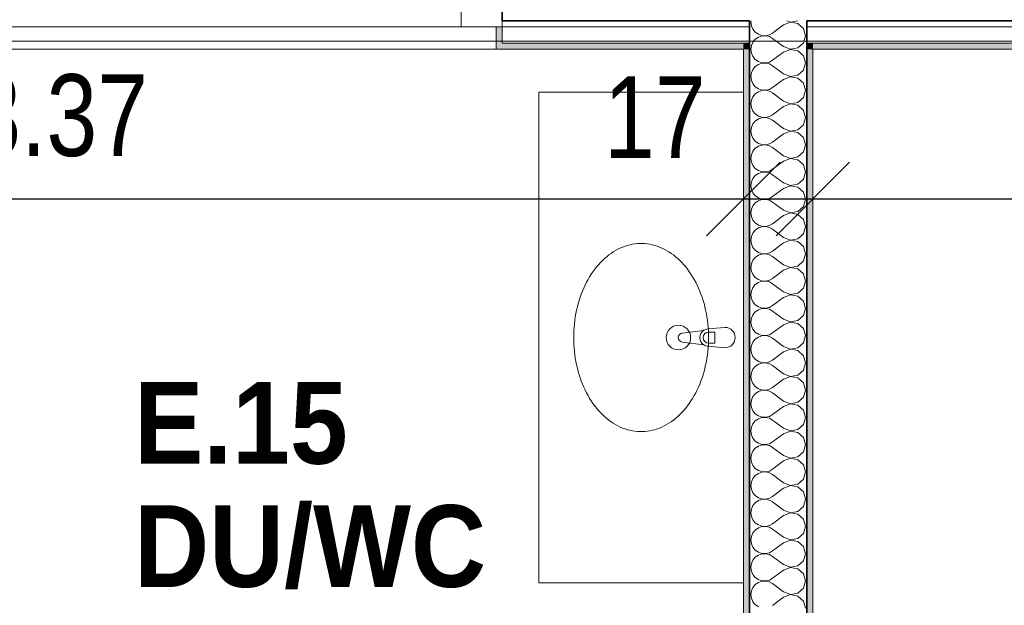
# Model space of a CAD drawing. Header units: metres. Extents: x -7.1 to 26.5, y -14.7 to 18.1.
# Tile 175 of 182: x 16.9 to 19.3, y 9.4 to 10.8. Entities that reach past the tile are written whole.
import ezdxf

# ---------------------------------------------------------------- set-up
doc = ezdxf.new("R2010")
doc.units = ezdxf.units.M
doc.header["$PDMODE"] = 65
doc.linetypes.add('AUSGEZOGEN', pattern=[0])
for name, color, linetype in [('XR$1$010 Aussenwände', 7, 'AUSGEZOGEN'), ('XR$1$010 Aussenwände Schichttrennlinien', 7, 'AUSGEZOGEN'), ('XR$1$010 Fenster', 7, 'AUSGEZOGEN'), ('XR$1$015 Innenwände', 7, 'AUSGEZOGEN'), ('XR$1$015 Innenwände Schichttrennlinien', 7, 'AUSGEZOGEN'), ('XR$1$030 Bodenaufbauten', 7, 'AUSGEZOGEN'), ('XR$1$065 Möbel Einrichtung', 7, 'AUSGEZOGEN'), ('XR$1$080 Raumdefinitionen Kontur', 7, 'AUSGEZOGEN'), ('XR$2$080 Raumdefinitionen Text_1', 7, 'AUSGEZOGEN'), ('XR$2$105 Bemassungen 100', 7, 'AUSGEZOGEN'), ('XR$3$010 Aussenwände Bauteilschraffuren', 7, 'AUSGEZOGEN'), ('XR$3$015 Innenwände Bauteilschraffuren', 7, 'AUSGEZOGEN')]:
    doc.layers.add(name, color=color, linetype=linetype)
doc.styles.add('ARIAL', font='arial.ttf')
doc.dimstyles.new('DIMSTYLE_3', dxfattribs={"dimtxt": 0.2, "dimasz": 0.3, "dimexe": 0, "dimexo": 0, "dimgap": 0.1, "dimtad": 2, "dimrnd": 0.005, "dimzin": 4, "dimdsep": 46, "dimtxsty": 'ARIAL', "dimblk1": 'ALL_ML_STRICH', "dimblk2": 'ALL_ML_STRICH', "dimsah": 1, "dimcen": 0, "dimclrd": 7, "dimclre": 7, "dimclrt": 7, "dimadec": 0, "dimazin": 0, "dimtfac": 1, "dimtdec": 0, "dimtix": 1, "dimtmove": 2, "dimatfit": 3, "dimfxl": 0, "dimtzin": 0, "dimlwd": 0, "dimlwe": 18, "dimarcsym": 0})
doc.dimstyles.new('DIMSTYLE_7', dxfattribs={"dimtxt": 0.2, "dimasz": 0.3, "dimexe": 0, "dimexo": 0, "dimgap": 0.1, "dimtad": 2, "dimdec": 1, "dimlfac": 100, "dimrnd": 0.5, "dimzin": 4, "dimdsep": 46, "dimtxsty": 'ARIAL', "dimblk1": 'ALL_ML_STRICH', "dimblk2": 'ALL_ML_STRICH', "dimsah": 1, "dimcen": 0, "dimclrd": 7, "dimclre": 7, "dimclrt": 7, "dimadec": 0, "dimazin": 0, "dimtfac": 1, "dimtdec": 0, "dimtix": 1, "dimtmove": 2, "dimatfit": 3, "dimfxl": 0, "dimtvp": 1.2, "dimtzin": 0, "dimlwd": 0, "dimlwe": 18, "dimarcsym": 0})
pattern_1 = [(0, (1500, 1500), (750, 750), [750, -750]), (90, (1500, 1500), (-750, 750), [750, -750])]

# ---------------------------------------------------------------- blocks, each defined once
blk = doc.blocks.new('COMPLEXOBJECT_31')
at = {"layer": 'XR$1$065 Möbel Einrichtung', "color": 8, "linetype": 'AUSGEZOGEN', "lineweight": 13, "transparency": 33554687}
for p, q in [((18.4824, 10.0396), (18.5353, 10.0462)), ((18.5448, 10.0495), (18.5868, 10.0535)), ((18.5353, 10.0108), (18.4824, 10.0174)), ((18.5868, 10.0035), (18.5448, 10.0075))]:
    blk.add_line(p, q, dxfattribs=at)
for centre, radius, start, end in [((18.5467, 10.0285), 0.0211, 95.1696, 122.771), ((18.5868, 10.0285), 0.025, 270, 90), ((18.4838, 10.0285), 0.0112, 97.1389, 262.8611), ((18.5467, 10.0285), 0.0211, 237.229, 264.8304)]:
    blk.add_arc(centre, radius, start, end, dxfattribs=at)
blk = doc.blocks.new('ALL_ML_STRICH')
at = {"color": 0, "linetype": 'ByBlock', "lineweight": -2}
for p, q in [((0, -0.5), (0, 0.5)), ((-0.3, -0.3), (0.3, 0.3)), ((-1, 0), (0.5, 0))]:
    blk.add_line(p, q, dxfattribs=at)
blk = doc.blocks.new('*D191')
at = {"layer": 'DEFPOINTS', "color": 7, "linetype": 'AUSGEZOGEN', "lineweight": 18, "transparency": 33554687}
for p in [(15.2618, 10.3675), (18.6318, 10.3675), (15.2618, 10.3025)]:
    blk.add_point(p, dxfattribs=at)
at = {"layer": 'XR$2$105 Bemassungen 100', "color": 7, "linetype": 'AUSGEZOGEN', "lineweight": -2, "transparency": 33554687}
for p, q in [((15.2618, 10.3675), (15.2618, 10.3675)), ((15.2618, 10.3675), (18.6318, 10.3675)), ((18.6318, 10.3675), (18.6318, 10.3675))]:
    blk.add_line(p, q, dxfattribs=at)
at = {"layer": 'XR$2$105 Bemassungen 100', "color": 7, "linetype": 'AUSGEZOGEN', "lineweight": 18, "transparency": 33554687, "xscale": 0.3, "yscale": 0.3, "zscale": 0.3, "rotation": 180}
blk.add_blockref('ALL_ML_STRICH', (15.2618, 10.3675), dxfattribs=at)
at = {"layer": 'XR$2$105 Bemassungen 100', "color": 7, "linetype": 'AUSGEZOGEN', "lineweight": 18, "transparency": 33554687, "xscale": 0.3, "yscale": 0.3, "zscale": 0.3}
blk.add_blockref('ALL_ML_STRICH', (18.6318, 10.3675), dxfattribs=at)
at = {"layer": 'XR$2$105 Bemassungen 100', "color": 7, "linetype": 'AUSGEZOGEN', "lineweight": 18, "transparency": 33554687, "insert": (16.9583, 10.5711), "char_height": 0.2, "width": 0.64, "attachment_point": 5, "style": 'ARIAL'}
blk.add_mtext('\\W0.80;\\A1;{\\A1;{3.37\\H0.132000;\\S^ ;}}', dxfattribs=at)
blk = doc.blocks.new('*D192')
at = {"layer": 'DEFPOINTS', "color": 7, "linetype": 'AUSGEZOGEN', "lineweight": 18, "transparency": 33554687}
for p in [(18.6318, 10.3675), (18.6318, 10.3675), (18.8018, 10.3675)]:
    blk.add_point(p, dxfattribs=at)
at = {"layer": 'XR$2$105 Bemassungen 100', "color": 7, "linetype": 'AUSGEZOGEN', "lineweight": -2, "transparency": 33554687}
for p, q in [((18.6318, 10.3675), (18.6318, 10.3675)), ((18.6318, 10.3675), (18.8018, 10.3675)), ((18.8018, 10.3675), (18.8018, 10.3675))]:
    blk.add_line(p, q, dxfattribs=at)
at = {"layer": 'XR$2$105 Bemassungen 100', "color": 7, "linetype": 'AUSGEZOGEN', "lineweight": 18, "transparency": 33554687, "xscale": 0.3, "yscale": 0.3, "zscale": 0.3, "rotation": 180}
blk.add_blockref('ALL_ML_STRICH', (18.6318, 10.3675), dxfattribs=at)
at = {"layer": 'XR$2$105 Bemassungen 100', "color": 7, "linetype": 'AUSGEZOGEN', "lineweight": 18, "transparency": 33554687, "xscale": 0.3, "yscale": 0.3, "zscale": 0.3}
blk.add_blockref('ALL_ML_STRICH', (18.8018, 10.3675), dxfattribs=at)
at = {"layer": 'XR$2$105 Bemassungen 100', "color": 7, "linetype": 'AUSGEZOGEN', "lineweight": 18, "transparency": 33554687, "insert": (18.4153, 10.5675), "char_height": 0.2, "width": 0.64, "attachment_point": 5, "style": 'ARIAL'}
blk.add_mtext('\\W0.80;\\A1;{\\A1;{17\\H0.132000;\\S^ ;}}', dxfattribs=at)
blk = doc.blocks.new('*D193')
at = {"layer": 'DEFPOINTS', "color": 7, "linetype": 'AUSGEZOGEN', "lineweight": 18, "transparency": 33554687}
for p in [(22.6218, 10.3825), (18.8018, 10.3675), (18.8018, 10.3675)]:
    blk.add_point(p, dxfattribs=at)
at = {"layer": 'XR$2$105 Bemassungen 100', "color": 7, "linetype": 'AUSGEZOGEN', "lineweight": -2, "transparency": 33554687}
for p, q in [((18.8018, 10.3675), (18.8018, 10.3675)), ((18.8018, 10.3675), (22.6218, 10.3675)), ((22.6218, 10.3675), (22.6218, 10.3675))]:
    blk.add_line(p, q, dxfattribs=at)
at = {"layer": 'XR$2$105 Bemassungen 100', "color": 7, "linetype": 'AUSGEZOGEN', "lineweight": 18, "transparency": 33554687, "xscale": 0.3, "yscale": 0.3, "zscale": 0.3, "rotation": 180}
blk.add_blockref('ALL_ML_STRICH', (18.8018, 10.3675), dxfattribs=at)
at = {"layer": 'XR$2$105 Bemassungen 100', "color": 7, "linetype": 'AUSGEZOGEN', "lineweight": 18, "transparency": 33554687, "xscale": 0.3, "yscale": 0.3, "zscale": 0.3}
blk.add_blockref('ALL_ML_STRICH', (22.6218, 10.3675), dxfattribs=at)
at = {"layer": 'XR$2$105 Bemassungen 100', "color": 7, "linetype": 'AUSGEZOGEN', "lineweight": 18, "transparency": 33554687, "insert": (20.7241, 10.5711), "char_height": 0.2, "width": 0.64, "attachment_point": 5, "style": 'ARIAL'}
blk.add_mtext('\\W0.80;\\A1;{\\A1;{3.82\\H0.132000;\\S^ ;}}', dxfattribs=at)
blk = doc.blocks.new('COMPLEXOBJECT_210')
at = {"layer": 'XR$3$015 Innenwände Bauteilschraffuren', "color": 8, "linetype": 'AUSGEZOGEN', "lineweight": 13, "transparency": 33554687}
for p, q in [((18.6514, 10.7424), (18.6501, 10.7335)), ((18.654, 10.7485), (18.6514, 10.7424)), ((18.7301, 10.74), (18.7188, 10.7485)), ((18.765, 10.7369), (18.7778, 10.7485)), ((18.7301, 10.74), (18.747, 10.7335)), ((18.7473, 10.7335), (18.765, 10.7369))]:
    blk.add_line(p, q, dxfattribs=at)
blk = doc.blocks.new('COMPLEXOBJECT_211')
at = {"layer": 'XR$3$015 Innenwände Bauteilschraffuren', "color": 8, "linetype": 'AUSGEZOGEN', "lineweight": 13, "transparency": 33554687}
for p, q in [((18.6524, 10.7885), (18.6551, 10.7825)), ((18.6551, 10.7825), (18.6609, 10.7754)), ((18.6609, 10.7754), (18.6685, 10.7702)), ((18.6685, 10.7702), (18.6772, 10.7672)), ((18.6772, 10.7661), (18.6685, 10.7631)), ((18.6772, 10.7672), (18.6864, 10.7668)), ((18.6864, 10.7665), (18.6772, 10.7661)), ((18.6864, 10.7668), (18.6954, 10.7689)), ((18.6954, 10.7645), (18.6864, 10.7665)), ((18.6954, 10.7689), (18.7034, 10.7733)), ((18.7237, 10.7885), (18.7034, 10.7733)), ((18.7785, 10.7842), (18.7737, 10.7885)), ((18.7834, 10.7667), (18.7785, 10.7842)), ((18.7785, 10.7491), (18.7834, 10.7667)), ((18.6551, 10.7509), (18.654, 10.7485)), ((18.6609, 10.7579), (18.6551, 10.7509)), ((18.6685, 10.7631), (18.6609, 10.7579)), ((18.7034, 10.76), (18.6954, 10.7645)), ((18.7188, 10.7485), (18.7034, 10.76)), ((18.7778, 10.7485), (18.7785, 10.7491))]:
    blk.add_line(p, q, dxfattribs=at)
blk = doc.blocks.new('COMPLEXOBJECT_212')
at = {"layer": 'XR$3$015 Innenwände Bauteilschraffuren', "color": 8, "linetype": 'AUSGEZOGEN', "lineweight": 13, "transparency": 33554687}
for p, q in [((18.6506, 10.8035), (18.6501, 10.8)), ((18.6501, 10.8), (18.6514, 10.7909)), ((18.6514, 10.7909), (18.6524, 10.7885)), ((18.7301, 10.7933), (18.7237, 10.7885)), ((18.7471, 10.7999), (18.7301, 10.7933)), ((18.7383, 10.8035), (18.7471, 10.8001)), ((18.7471, 10.8001), (18.7649, 10.8035)), ((18.765, 10.7965), (18.7471, 10.7999)), ((18.7737, 10.7885), (18.765, 10.7965))]:
    blk.add_line(p, q, dxfattribs=at)
blk = doc.blocks.new('COMPLEXOBJECT_220')
at = {"layer": 'XR$3$015 Innenwände Bauteilschraffuren', "color": 8, "linetype": 'AUSGEZOGEN', "lineweight": 13, "transparency": 33554687}
for p, q in [((18.6501, 10.7335), (18.6501, 10.7333)), ((18.6501, 10.7333), (18.6514, 10.7242)), ((18.6514, 10.7242), (18.6551, 10.7158)), ((18.7301, 10.7267), (18.7034, 10.7067)), ((18.7471, 10.7332), (18.7301, 10.7267)), ((18.747, 10.7335), (18.7471, 10.7335)), ((18.7471, 10.7335), (18.7473, 10.7335)), ((18.765, 10.7298), (18.7471, 10.7332)), ((18.7785, 10.7175), (18.765, 10.7298)), ((18.7834, 10.7), (18.7785, 10.7175)), ((18.6551, 10.7158), (18.6609, 10.7087)), ((18.6609, 10.7087), (18.6685, 10.7035)), ((18.6685, 10.6965), (18.6609, 10.6913)), ((18.6685, 10.7035), (18.6772, 10.7006)), ((18.6772, 10.6994), (18.6685, 10.6965)), ((18.6772, 10.7006), (18.6864, 10.7001)), ((18.6864, 10.6999), (18.6772, 10.6994)), ((18.6864, 10.7001), (18.6954, 10.7022)), ((18.6954, 10.6978), (18.6864, 10.6999)), ((18.6954, 10.7022), (18.7034, 10.7067)), ((18.7034, 10.6933), (18.6954, 10.6978)), ((18.7301, 10.6733), (18.7034, 10.6933)), ((18.7785, 10.6825), (18.7834, 10.7)), ((18.6514, 10.6758), (18.6501, 10.6667)), ((18.6551, 10.6842), (18.6514, 10.6758)), ((18.6609, 10.6913), (18.6551, 10.6842)), ((18.7301, 10.6733), (18.7471, 10.6668)), ((18.7471, 10.6668), (18.765, 10.6702)), ((18.765, 10.6702), (18.7785, 10.6825)), ((18.6501, 10.6667), (18.6514, 10.6576)), ((18.6514, 10.6576), (18.6551, 10.6491)), ((18.6551, 10.6491), (18.6609, 10.6421)), ((18.7301, 10.66), (18.7034, 10.64)), ((18.7471, 10.6665), (18.7301, 10.66)), ((18.765, 10.6631), (18.7471, 10.6665)), ((18.7785, 10.6509), (18.765, 10.6631)), ((18.7834, 10.6333), (18.7785, 10.6509)), ((18.6609, 10.6246), (18.6551, 10.6175)), ((18.6609, 10.6421), (18.6685, 10.6369)), ((18.6685, 10.6298), (18.6609, 10.6246)), ((18.6685, 10.6369), (18.6772, 10.6339)), ((18.6772, 10.6328), (18.6685, 10.6298)), ((18.6772, 10.6339), (18.6864, 10.6335)), ((18.6864, 10.6332), (18.6772, 10.6328)), ((18.6864, 10.6335), (18.6954, 10.6355)), ((18.6954, 10.6311), (18.6864, 10.6332)), ((18.6954, 10.6355), (18.7034, 10.64)), ((18.7034, 10.6267), (18.6954, 10.6311)), ((18.7301, 10.6067), (18.7034, 10.6267)), ((18.7785, 10.6158), (18.7834, 10.6333)), ((18.6514, 10.6091), (18.6501, 10.6)), ((18.6501, 10.6), (18.6514, 10.5909)), ((18.6551, 10.6175), (18.6514, 10.6091)), ((18.7301, 10.6067), (18.7471, 10.6001)), ((18.7471, 10.5999), (18.7301, 10.5933)), ((18.7471, 10.6001), (18.765, 10.6035)), ((18.765, 10.5965), (18.7471, 10.5999)), ((18.765, 10.6035), (18.7785, 10.6158)), ((18.6514, 10.5909), (18.6551, 10.5825)), ((18.6551, 10.5825), (18.6609, 10.5754)), ((18.6609, 10.5754), (18.6685, 10.5702)), ((18.6954, 10.5689), (18.7034, 10.5733)), ((18.7301, 10.5933), (18.7034, 10.5733)), ((18.7785, 10.5842), (18.765, 10.5965)), ((18.7834, 10.5667), (18.7785, 10.5842)), ((18.6551, 10.5509), (18.6514, 10.5424)), ((18.6609, 10.5579), (18.6551, 10.5509)), ((18.6685, 10.5631), (18.6609, 10.5579)), ((18.6685, 10.5702), (18.6772, 10.5672)), ((18.6772, 10.5661), (18.6685, 10.5631)), ((18.6772, 10.5672), (18.6864, 10.5668)), ((18.6864, 10.5665), (18.6772, 10.5661)), ((18.6864, 10.5668), (18.6954, 10.5689)), ((18.6954, 10.5645), (18.6864, 10.5665)), ((18.7034, 10.56), (18.6954, 10.5645)), ((18.7301, 10.54), (18.7034, 10.56)), ((18.765, 10.5369), (18.7785, 10.5491)), ((18.7785, 10.5491), (18.7834, 10.5667)), ((18.6514, 10.5424), (18.6501, 10.5333)), ((18.6501, 10.5333), (18.6514, 10.5242)), ((18.7301, 10.5267), (18.7034, 10.5067)), ((18.7301, 10.54), (18.7471, 10.5335)), ((18.7471, 10.5332), (18.7301, 10.5267)), ((18.7471, 10.5335), (18.765, 10.5369)), ((18.765, 10.5298), (18.7471, 10.5332)), ((18.7785, 10.5175), (18.765, 10.5298)), ((18.6514, 10.5242), (18.6551, 10.5158)), ((18.6551, 10.5158), (18.6609, 10.5087)), ((18.6609, 10.5087), (18.6685, 10.5035)), ((18.6685, 10.5035), (18.6772, 10.5006)), ((18.6772, 10.5006), (18.6864, 10.5001)), ((18.6864, 10.5001), (18.6954, 10.5022)), ((18.6954, 10.5022), (18.7034, 10.5067)), ((18.7834, 10.5), (18.7785, 10.5175)), ((18.6551, 10.4842), (18.6514, 10.4758)), ((18.6609, 10.4913), (18.6551, 10.4842)), ((18.6685, 10.4965), (18.6609, 10.4913)), ((18.6772, 10.4994), (18.6685, 10.4965)), ((18.6864, 10.4999), (18.6772, 10.4994)), ((18.6954, 10.4978), (18.6864, 10.4999)), ((18.7034, 10.4933), (18.6954, 10.4978)), ((18.7301, 10.4733), (18.7034, 10.4933)), ((18.765, 10.4702), (18.7785, 10.4825)), ((18.7785, 10.4825), (18.7834, 10.5)), ((18.6514, 10.4758), (18.6501, 10.4667)), ((18.6501, 10.4667), (18.6514, 10.4576)), ((18.6514, 10.4576), (18.6551, 10.4491)), ((18.7301, 10.46), (18.7034, 10.44)), ((18.7301, 10.4733), (18.7471, 10.4668)), ((18.7471, 10.4665), (18.7301, 10.46)), ((18.7471, 10.4668), (18.765, 10.4702)), ((18.765, 10.4631), (18.7471, 10.4665)), ((18.7785, 10.4509), (18.765, 10.4631)), ((18.6551, 10.4491), (18.6609, 10.4421)), ((18.6609, 10.4421), (18.6685, 10.4369)), ((18.6685, 10.4298), (18.6609, 10.4246)), ((18.6685, 10.4369), (18.6772, 10.4339)), ((18.6772, 10.4328), (18.6685, 10.4298)), ((18.6772, 10.4339), (18.6864, 10.4335)), ((18.6864, 10.4332), (18.6772, 10.4328)), ((18.6864, 10.4335), (18.6954, 10.4355)), ((18.6954, 10.4311), (18.6864, 10.4332)), ((18.6954, 10.4355), (18.7034, 10.44)), ((18.7034, 10.4267), (18.6954, 10.4311)), ((18.7834, 10.4333), (18.7785, 10.4509)), ((18.7785, 10.4158), (18.7834, 10.4333)), ((18.6514, 10.4091), (18.6501, 10.4)), ((18.6551, 10.4175), (18.6514, 10.4091)), ((18.6609, 10.4246), (18.6551, 10.4175)), ((18.7301, 10.4067), (18.7034, 10.4267)), ((18.7301, 10.4067), (18.7471, 10.4001)), ((18.765, 10.4035), (18.7785, 10.4158)), ((18.6501, 10.4), (18.6514, 10.3909)), ((18.6514, 10.3909), (18.6551, 10.3825)), ((18.6551, 10.3825), (18.6609, 10.3754)), ((18.7301, 10.3933), (18.7034, 10.3733)), ((18.7471, 10.3999), (18.7301, 10.3933)), ((18.7471, 10.4001), (18.765, 10.4035)), ((18.765, 10.3965), (18.7471, 10.3999)), ((18.7785, 10.3842), (18.765, 10.3965)), ((18.7834, 10.3667), (18.7785, 10.3842)), ((18.6609, 10.3579), (18.6551, 10.3509)), ((18.6609, 10.3754), (18.6685, 10.3702)), ((18.6685, 10.3631), (18.6609, 10.3579)), ((18.6685, 10.3702), (18.6772, 10.3672)), ((18.6772, 10.3661), (18.6685, 10.3631)), ((18.6772, 10.3672), (18.6864, 10.3668)), ((18.6864, 10.3665), (18.6772, 10.3661)), ((18.6864, 10.3668), (18.6954, 10.3689)), ((18.6954, 10.3645), (18.6864, 10.3665)), ((18.6954, 10.3689), (18.7034, 10.3733)), ((18.7034, 10.36), (18.6954, 10.3645)), ((18.7301, 10.34), (18.7034, 10.36)), ((18.7785, 10.3491), (18.7834, 10.3667)), ((18.6514, 10.3424), (18.6501, 10.3333)), ((18.6501, 10.3333), (18.6514, 10.3242)), ((18.6551, 10.3509), (18.6514, 10.3424)), ((18.7301, 10.34), (18.7471, 10.3335)), ((18.7471, 10.3332), (18.7301, 10.3267)), ((18.7471, 10.3335), (18.765, 10.3369)), ((18.765, 10.3298), (18.7471, 10.3332)), ((18.765, 10.3369), (18.7785, 10.3491)), ((18.6514, 10.3242), (18.6551, 10.3158)), ((18.6551, 10.3158), (18.6609, 10.3087)), ((18.6609, 10.3087), (18.6685, 10.3035)), ((18.7301, 10.3267), (18.7034, 10.3067)), ((18.7785, 10.3175), (18.765, 10.3298)), ((18.7834, 10.3), (18.7785, 10.3175)), ((18.6551, 10.2842), (18.6514, 10.2758)), ((18.6609, 10.2913), (18.6551, 10.2842)), ((18.6685, 10.2965), (18.6609, 10.2913)), ((18.6685, 10.3035), (18.6772, 10.3006)), ((18.6772, 10.2994), (18.6685, 10.2965)), ((18.6772, 10.3006), (18.6864, 10.3001)), ((18.6864, 10.2999), (18.6772, 10.2994)), ((18.6864, 10.3001), (18.6954, 10.3022)), ((18.6954, 10.2978), (18.6864, 10.2999)), ((18.6954, 10.3022), (18.7034, 10.3067)), ((18.7034, 10.2933), (18.6954, 10.2978)), ((18.7301, 10.2733), (18.7034, 10.2933)), ((18.7785, 10.2825), (18.7834, 10.3)), ((18.6514, 10.2758), (18.6501, 10.2667)), ((18.6501, 10.2667), (18.6514, 10.2576)), ((18.7301, 10.26), (18.7034, 10.24)), ((18.7301, 10.2733), (18.7471, 10.2668)), ((18.7471, 10.2665), (18.7301, 10.26)), ((18.7471, 10.2668), (18.765, 10.2702)), ((18.765, 10.2631), (18.7471, 10.2665)), ((18.765, 10.2702), (18.7785, 10.2825)), ((18.7785, 10.2509), (18.765, 10.2631)), ((18.6514, 10.2576), (18.6551, 10.2491)), ((18.6551, 10.2491), (18.6609, 10.2421)), ((18.6609, 10.2421), (18.6685, 10.2369)), ((18.6685, 10.2369), (18.6772, 10.2339)), ((18.6864, 10.2335), (18.6954, 10.2355)), ((18.6954, 10.2355), (18.7034, 10.24)), ((18.7834, 10.2333), (18.7785, 10.2509)), ((18.6551, 10.2175), (18.6514, 10.2091)), ((18.6609, 10.2246), (18.6551, 10.2175)), ((18.6685, 10.2298), (18.6609, 10.2246)), ((18.6772, 10.2328), (18.6685, 10.2298)), ((18.6772, 10.2339), (18.6864, 10.2335)), ((18.6864, 10.2332), (18.6772, 10.2328)), ((18.6954, 10.2311), (18.6864, 10.2332)), ((18.7034, 10.2267), (18.6954, 10.2311)), ((18.7301, 10.2067), (18.7034, 10.2267)), ((18.765, 10.2035), (18.7785, 10.2158)), ((18.7785, 10.2158), (18.7834, 10.2333)), ((18.6514, 10.2091), (18.6501, 10.2)), ((18.6501, 10.2), (18.6514, 10.1909)), ((18.6514, 10.1909), (18.6551, 10.1825)), ((18.7301, 10.1933), (18.7034, 10.1733)), ((18.7301, 10.2067), (18.7471, 10.2001)), ((18.7471, 10.1999), (18.7301, 10.1933)), ((18.7471, 10.2001), (18.765, 10.2035)), ((18.765, 10.1965), (18.7471, 10.1999)), ((18.7785, 10.1842), (18.765, 10.1965)), ((18.6551, 10.1825), (18.6609, 10.1754)), ((18.6609, 10.1754), (18.6685, 10.1702)), ((18.6685, 10.1631), (18.6609, 10.1579)), ((18.6685, 10.1702), (18.6772, 10.1672)), ((18.6772, 10.1661), (18.6685, 10.1631)), ((18.6772, 10.1672), (18.6864, 10.1668)), ((18.6864, 10.1665), (18.6772, 10.1661)), ((18.6864, 10.1668), (18.6954, 10.1689)), ((18.6954, 10.1645), (18.6864, 10.1665)), ((18.6954, 10.1689), (18.7034, 10.1733)), ((18.7034, 10.16), (18.6954, 10.1645)), ((18.7834, 10.1667), (18.7785, 10.1842)), ((18.7785, 10.1491), (18.7834, 10.1667)), ((18.6514, 10.1424), (18.6501, 10.1333)), ((18.6551, 10.1509), (18.6514, 10.1424)), ((18.6609, 10.1579), (18.6551, 10.1509)), ((18.7301, 10.14), (18.7034, 10.16)), ((18.7301, 10.14), (18.7471, 10.1335)), ((18.765, 10.1369), (18.7785, 10.1491)), ((18.6501, 10.1333), (18.6514, 10.1242)), ((18.6514, 10.1242), (18.6551, 10.1158)), ((18.6551, 10.1158), (18.6609, 10.1087)), ((18.7301, 10.1267), (18.7034, 10.1067)), ((18.7471, 10.1332), (18.7301, 10.1267)), ((18.7471, 10.1335), (18.765, 10.1369)), ((18.765, 10.1298), (18.7471, 10.1332)), ((18.7785, 10.1175), (18.765, 10.1298)), ((18.7834, 10.1), (18.7785, 10.1175)), ((18.6609, 10.0913), (18.6551, 10.0842)), ((18.6609, 10.1087), (18.6685, 10.1035)), ((18.6685, 10.0965), (18.6609, 10.0913)), ((18.6685, 10.1035), (18.6772, 10.1006)), ((18.6772, 10.0994), (18.6685, 10.0965)), ((18.6772, 10.1006), (18.6864, 10.1001)), ((18.6864, 10.0999), (18.6772, 10.0994)), ((18.6864, 10.1001), (18.6954, 10.1022)), ((18.6954, 10.0978), (18.6864, 10.0999)), ((18.6954, 10.1022), (18.7034, 10.1067)), ((18.7034, 10.0933), (18.6954, 10.0978)), ((18.7301, 10.0733), (18.7034, 10.0933)), ((18.7785, 10.0825), (18.7834, 10.1)), ((18.6514, 10.0758), (18.6501, 10.0667)), ((18.6551, 10.0842), (18.6514, 10.0758)), ((18.7301, 10.0733), (18.7471, 10.0668)), ((18.7471, 10.0668), (18.765, 10.0702)), ((18.765, 10.0702), (18.7785, 10.0825)), ((18.6501, 10.0667), (18.6514, 10.0576)), ((18.6514, 10.0576), (18.6551, 10.0491)), ((18.6551, 10.0491), (18.6609, 10.0421)), ((18.7301, 10.06), (18.7034, 10.04)), ((18.7471, 10.0665), (18.7301, 10.06)), ((18.765, 10.0631), (18.7471, 10.0665)), ((18.7785, 10.0509), (18.765, 10.0631)), ((18.7834, 10.0333), (18.7785, 10.0509)), ((18.6609, 10.0246), (18.6551, 10.0175)), ((18.6609, 10.0421), (18.6685, 10.0369)), ((18.6685, 10.0298), (18.6609, 10.0246)), ((18.6685, 10.0369), (18.6772, 10.0339)), ((18.6772, 10.0328), (18.6685, 10.0298)), ((18.6772, 10.0339), (18.6864, 10.0335)), ((18.6864, 10.0332), (18.6772, 10.0328)), ((18.6864, 10.0335), (18.6954, 10.0355)), ((18.6954, 10.0311), (18.6864, 10.0332)), ((18.6954, 10.0355), (18.7034, 10.04)), ((18.7034, 10.0267), (18.6954, 10.0311)), ((18.7301, 10.0067), (18.7034, 10.0267)), ((18.7785, 10.0158), (18.7834, 10.0333)), ((18.6514, 10.0091), (18.6501, 10)), ((18.6501, 10), (18.6514, 9.9909)), ((18.6551, 10.0175), (18.6514, 10.0091)), ((18.7301, 10.0067), (18.7471, 10.0001)), ((18.7471, 9.9999), (18.7301, 9.9933)), ((18.7471, 10.0001), (18.765, 10.0035)), ((18.765, 9.9965), (18.7471, 9.9999)), ((18.765, 10.0035), (18.7785, 10.0158)), ((18.7785, 9.9842), (18.765, 9.9965)), ((18.6514, 9.9909), (18.6551, 9.9825)), ((18.6551, 9.9825), (18.6609, 9.9754)), ((18.6609, 9.9754), (18.6685, 9.9702)), ((18.6954, 9.9689), (18.7034, 9.9733)), ((18.7301, 9.9933), (18.7034, 9.9733)), ((18.7834, 9.9667), (18.7785, 9.9842)), ((18.6551, 9.9509), (18.6514, 9.9424)), ((18.6609, 9.9579), (18.6551, 9.9509)), ((18.6685, 9.9631), (18.6609, 9.9579)), ((18.6685, 9.9702), (18.6772, 9.9672)), ((18.6772, 9.9661), (18.6685, 9.9631)), ((18.6772, 9.9672), (18.6864, 9.9668)), ((18.6864, 9.9665), (18.6772, 9.9661)), ((18.6864, 9.9668), (18.6954, 9.9689)), ((18.6954, 9.9645), (18.6864, 9.9665)), ((18.7034, 9.96), (18.6954, 9.9645)), ((18.7301, 9.94), (18.7034, 9.96)), ((18.765, 9.9369), (18.7785, 9.9491)), ((18.7785, 9.9491), (18.7834, 9.9667)), ((18.6514, 9.9424), (18.6501, 9.9333)), ((18.6501, 9.9333), (18.6514, 9.9242)), ((18.6514, 9.9242), (18.6551, 9.9158)), ((18.7301, 9.9267), (18.7034, 9.9067)), ((18.7301, 9.94), (18.7471, 9.9335)), ((18.7471, 9.9332), (18.7301, 9.9267)), ((18.7471, 9.9335), (18.765, 9.9369)), ((18.765, 9.9298), (18.7471, 9.9332)), ((18.7785, 9.9175), (18.765, 9.9298)), ((18.6551, 9.9158), (18.6609, 9.9087)), ((18.6609, 9.9087), (18.6685, 9.9035)), ((18.6685, 9.9035), (18.6772, 9.9006)), ((18.6772, 9.8994), (18.6685, 9.8965)), ((18.6772, 9.9006), (18.6864, 9.9001)), ((18.6864, 9.8999), (18.6772, 9.8994)), ((18.6864, 9.9001), (18.6954, 9.9022)), ((18.6954, 9.8978), (18.6864, 9.8999)), ((18.6954, 9.9022), (18.7034, 9.9067)), ((18.7834, 9.9), (18.7785, 9.9175)), ((18.7785, 9.8825), (18.7834, 9.9)), ((18.6514, 9.8758), (18.6501, 9.8667)), ((18.6551, 9.8842), (18.6514, 9.8758)), ((18.6609, 9.8913), (18.6551, 9.8842)), ((18.6685, 9.8965), (18.6609, 9.8913)), ((18.7034, 9.8933), (18.6954, 9.8978)), ((18.7301, 9.8733), (18.7034, 9.8933)), ((18.765, 9.8702), (18.7785, 9.8825)), ((18.6501, 9.8667), (18.6514, 9.8576)), ((18.6514, 9.8576), (18.6551, 9.8491)), ((18.7301, 9.86), (18.7034, 9.84)), ((18.7301, 9.8733), (18.7471, 9.8668)), ((18.7471, 9.8665), (18.7301, 9.86)), ((18.7471, 9.8668), (18.765, 9.8702)), ((18.765, 9.8631), (18.7471, 9.8665)), ((18.7785, 9.8509), (18.765, 9.8631)), ((18.7834, 9.8333), (18.7785, 9.8509)), ((18.6551, 9.8491), (18.6609, 9.8421)), ((18.6609, 9.8421), (18.6685, 9.8369)), ((18.6685, 9.8298), (18.6609, 9.8246)), ((18.6685, 9.8369), (18.6772, 9.8339)), ((18.6772, 9.8328), (18.6685, 9.8298)), ((18.6772, 9.8339), (18.6864, 9.8335)), ((18.6864, 9.8332), (18.6772, 9.8328)), ((18.6864, 9.8335), (18.6954, 9.8355)), ((18.6954, 9.8311), (18.6864, 9.8332)), ((18.6954, 9.8355), (18.7034, 9.84)), ((18.7034, 9.8267), (18.6954, 9.8311)), ((18.7301, 9.8067), (18.7034, 9.8267)), ((18.7785, 9.8158), (18.7834, 9.8333)), ((18.6514, 9.8091), (18.6501, 9.8)), ((18.6551, 9.8175), (18.6514, 9.8091)), ((18.6609, 9.8246), (18.6551, 9.8175)), ((18.7301, 9.8067), (18.7471, 9.8001)), ((18.7471, 9.8001), (18.765, 9.8035)), ((18.765, 9.8035), (18.7785, 9.8158)), ((18.6501, 9.8), (18.6514, 9.7909)), ((18.6514, 9.7909), (18.6551, 9.7825)), ((18.6551, 9.7825), (18.6609, 9.7754)), ((18.7301, 9.7933), (18.7034, 9.7733)), ((18.7471, 9.7999), (18.7301, 9.7933)), ((18.765, 9.7965), (18.7471, 9.7999)), ((18.7785, 9.7842), (18.765, 9.7965)), ((18.7834, 9.7667), (18.7785, 9.7842)), ((18.6609, 9.7579), (18.6551, 9.7509)), ((18.6609, 9.7754), (18.6685, 9.7702)), ((18.6685, 9.7631), (18.6609, 9.7579)), ((18.6685, 9.7702), (18.6772, 9.7672)), ((18.6772, 9.7661), (18.6685, 9.7631)), ((18.6772, 9.7672), (18.6864, 9.7668)), ((18.6864, 9.7665), (18.6772, 9.7661)), ((18.6864, 9.7668), (18.6954, 9.7689)), ((18.6954, 9.7645), (18.6864, 9.7665)), ((18.6954, 9.7689), (18.7034, 9.7733)), ((18.7034, 9.76), (18.6954, 9.7645)), ((18.7301, 9.74), (18.7034, 9.76)), ((18.7785, 9.7491), (18.7834, 9.7667)), ((18.6514, 9.7424), (18.6501, 9.7333)), ((18.6501, 9.7333), (18.6514, 9.7242)), ((18.6551, 9.7509), (18.6514, 9.7424)), ((18.7301, 9.74), (18.7471, 9.7335)), ((18.7471, 9.7332), (18.7301, 9.7267)), ((18.7471, 9.7335), (18.765, 9.7369)), ((18.765, 9.7298), (18.7471, 9.7332)), ((18.765, 9.7369), (18.7785, 9.7491)), ((18.7785, 9.7175), (18.765, 9.7298)), ((18.6514, 9.7242), (18.6551, 9.7158)), ((18.6551, 9.7158), (18.6609, 9.7087)), ((18.6609, 9.7087), (18.6685, 9.7035)), ((18.6954, 9.7022), (18.7034, 9.7067)), ((18.7301, 9.7267), (18.7034, 9.7067)), ((18.7834, 9.7), (18.7785, 9.7175)), ((18.6551, 9.6842), (18.6514, 9.6758)), ((18.6609, 9.6913), (18.6551, 9.6842)), ((18.6685, 9.6965), (18.6609, 9.6913)), ((18.6685, 9.7035), (18.6772, 9.7006)), ((18.6772, 9.6994), (18.6685, 9.6965)), ((18.6772, 9.7006), (18.6864, 9.7001)), ((18.6864, 9.6999), (18.6772, 9.6994)), ((18.6864, 9.7001), (18.6954, 9.7022)), ((18.6954, 9.6978), (18.6864, 9.6999)), ((18.7034, 9.6933), (18.6954, 9.6978)), ((18.7301, 9.6733), (18.7034, 9.6933)), ((18.765, 9.6702), (18.7785, 9.6825)), ((18.7785, 9.6825), (18.7834, 9.7)), ((18.6514, 9.6758), (18.6501, 9.6667)), ((18.6501, 9.6667), (18.6514, 9.6576)), ((18.6514, 9.6576), (18.6551, 9.6491)), ((18.7301, 9.66), (18.7034, 9.64)), ((18.7301, 9.6733), (18.7471, 9.6668)), ((18.7471, 9.6665), (18.7301, 9.66)), ((18.7471, 9.6668), (18.765, 9.6702)), ((18.765, 9.6631), (18.7471, 9.6665)), ((18.7785, 9.6509), (18.765, 9.6631)), ((18.6551, 9.6491), (18.6609, 9.6421)), ((18.6609, 9.6421), (18.6685, 9.6369)), ((18.6685, 9.6369), (18.6772, 9.6339)), ((18.6772, 9.6339), (18.6864, 9.6335)), ((18.6864, 9.6332), (18.6772, 9.6328)), ((18.6864, 9.6335), (18.6954, 9.6355)), ((18.6954, 9.6311), (18.6864, 9.6332)), ((18.6954, 9.6355), (18.7034, 9.64)), ((18.7834, 9.6333), (18.7785, 9.6509)), ((18.7785, 9.6158), (18.7834, 9.6333)), ((18.6551, 9.6175), (18.6514, 9.6091)), ((18.6609, 9.6246), (18.6551, 9.6175)), ((18.6685, 9.6298), (18.6609, 9.6246)), ((18.6772, 9.6328), (18.6685, 9.6298)), ((18.7034, 9.6267), (18.6954, 9.6311)), ((18.7301, 9.6067), (18.7034, 9.6267)), ((18.765, 9.6035), (18.7785, 9.6158)), ((18.6514, 9.6091), (18.6501, 9.6)), ((18.6501, 9.6), (18.6514, 9.5909)), ((18.6514, 9.5909), (18.6551, 9.5825)), ((18.7301, 9.5933), (18.7034, 9.5733)), ((18.7301, 9.6067), (18.7471, 9.6001)), ((18.7471, 9.5999), (18.7301, 9.5933)), ((18.7471, 9.6001), (18.765, 9.6035)), ((18.765, 9.5965), (18.7471, 9.5999)), ((18.7785, 9.5842), (18.765, 9.5965)), ((18.6551, 9.5825), (18.6609, 9.5754)), ((18.6609, 9.5754), (18.6685, 9.5702)), ((18.6685, 9.5631), (18.6609, 9.5579)), ((18.6685, 9.5702), (18.6772, 9.5672)), ((18.6772, 9.5661), (18.6685, 9.5631)), ((18.6772, 9.5672), (18.6864, 9.5668)), ((18.6864, 9.5665), (18.6772, 9.5661)), ((18.6864, 9.5668), (18.6954, 9.5689)), ((18.6954, 9.5645), (18.6864, 9.5665)), ((18.6954, 9.5689), (18.7034, 9.5733)), ((18.7034, 9.56), (18.6954, 9.5645)), ((18.7834, 9.5667), (18.7785, 9.5842)), ((18.7785, 9.5491), (18.7834, 9.5667)), ((18.6514, 9.5424), (18.6501, 9.5333)), ((18.6551, 9.5509), (18.6514, 9.5424)), ((18.6609, 9.5579), (18.6551, 9.5509)), ((18.7301, 9.54), (18.7034, 9.56)), ((18.7301, 9.54), (18.7471, 9.5335)), ((18.765, 9.5369), (18.7785, 9.5491)), ((18.6501, 9.5333), (18.6514, 9.5242)), ((18.6514, 9.5242), (18.6551, 9.5158)), ((18.6551, 9.5158), (18.6609, 9.5087)), ((18.7301, 9.5267), (18.7034, 9.5067)), ((18.7471, 9.5332), (18.7301, 9.5267)), ((18.7471, 9.5335), (18.765, 9.5369)), ((18.765, 9.5298), (18.7471, 9.5332)), ((18.7785, 9.5175), (18.765, 9.5298)), ((18.7834, 9.5), (18.7785, 9.5175)), ((18.6609, 9.4913), (18.6551, 9.4842)), ((18.6609, 9.5087), (18.6685, 9.5035)), ((18.6685, 9.4965), (18.6609, 9.4913)), ((18.6685, 9.5035), (18.6772, 9.5006)), ((18.6772, 9.4994), (18.6685, 9.4965)), ((18.6772, 9.5006), (18.6864, 9.5001)), ((18.6864, 9.4999), (18.6772, 9.4994)), ((18.6864, 9.5001), (18.6954, 9.5022)), ((18.6954, 9.4978), (18.6864, 9.4999)), ((18.6954, 9.5022), (18.7034, 9.5067)), ((18.7034, 9.4933), (18.6954, 9.4978)), ((18.7301, 9.4733), (18.7034, 9.4933)), ((18.7785, 9.4825), (18.7834, 9.5)), ((18.6514, 9.4758), (18.6501, 9.4667)), ((18.6501, 9.4667), (18.6514, 9.4576)), ((18.6551, 9.4842), (18.6514, 9.4758)), ((18.7301, 9.4733), (18.7471, 9.4668)), ((18.7471, 9.4665), (18.7301, 9.46)), ((18.7471, 9.4668), (18.765, 9.4702)), ((18.765, 9.4631), (18.7471, 9.4665)), ((18.765, 9.4702), (18.7785, 9.4825)), ((18.6514, 9.4576), (18.6551, 9.4491)), ((18.6551, 9.4491), (18.6609, 9.4421)), ((18.6609, 9.4421), (18.6685, 9.4369)), ((18.7301, 9.46), (18.7034, 9.44)), ((18.7785, 9.4509), (18.765, 9.4631)), ((18.7834, 9.4333), (18.7785, 9.4509)), ((18.6551, 9.4175), (18.6514, 9.4091)), ((18.6609, 9.4246), (18.6551, 9.4175)), ((18.6685, 9.4298), (18.6609, 9.4246)), ((18.6685, 9.4369), (18.6772, 9.4339)), ((18.6772, 9.4328), (18.6685, 9.4298)), ((18.6772, 9.4339), (18.6864, 9.4335)), ((18.6864, 9.4332), (18.6772, 9.4328)), ((18.6864, 9.4335), (18.6954, 9.4355)), ((18.6954, 9.4311), (18.6864, 9.4332)), ((18.6954, 9.4355), (18.7034, 9.44)), ((18.7034, 9.4267), (18.6954, 9.4311)), ((18.7301, 9.4067), (18.7034, 9.4267)), ((18.7785, 9.4158), (18.7834, 9.4333)), ((18.6514, 9.4091), (18.6501, 9.4)), ((18.6501, 9.4), (18.6514, 9.3909)), ((18.7301, 9.3933), (18.7034, 9.3733)), ((18.7301, 9.4067), (18.7471, 9.4001)), ((18.7471, 9.3999), (18.7301, 9.3933)), ((18.7471, 9.4001), (18.765, 9.4035)), ((18.765, 9.3965), (18.7471, 9.3999)), ((18.765, 9.4035), (18.7785, 9.4158)), ((18.7785, 9.3842), (18.765, 9.3965)), ((18.6514, 9.3909), (18.6551, 9.3825)), ((18.6551, 9.3825), (18.6609, 9.3754)), ((18.6609, 9.3754), (18.6685, 9.3702)), ((18.7834, 9.3667), (18.7785, 9.3842))]:
    blk.add_line(p, q, dxfattribs=at)

msp = doc.modelspace()

# ---------------------------------------------------------------- hatches: boundary and pattern name
at = {"layer": 'XR$3$010 Aussenwände Bauteilschraffuren', "linetype": 'AUSGEZOGEN', "lineweight": 13, "transparency": 33554687}
h = msp.add_hatch(dxfattribs=at)
h.set_pattern_fill('MUSTER', color=8, scale=750, style=0, pattern_type=2)
h.set_pattern_definition(pattern_1)
h.paths.add_polyline_path([(18.6468, 10.8035), (18.0418, 10.8035), (18.0418, 10.7885), (18.6468, 10.7885)], flags=0)
h = msp.add_hatch(dxfattribs=at)
h.set_pattern_fill('MUSTER', color=8, scale=750, style=0, pattern_type=2)
h.set_pattern_definition(pattern_1)
h.paths.add_polyline_path([(18.7868, 10.7885), (22.6768, 10.7885), (22.6768, 10.8035), (18.7868, 10.8035)], flags=0)
at = {"layer": 'XR$3$010 Aussenwände Bauteilschraffuren', "linetype": 'AUSGEZOGEN', "lineweight": 13, "true_color": 0x202020, "transparency": 33554687}
for points in [[(18.0268, 10.7335), (18.0418, 10.7335), (18.0418, 10.7885), (18.0268, 10.7885)], [(18.0418, 10.7485), (18.0418, 10.7335), (18.6318, 10.7335), (18.6318, 10.7485)], [(18.6318, 10.7335), (18.6468, 10.7335), (18.6468, 10.7485), (18.6318, 10.7485)], [(18.7868, 10.7335), (18.8018, 10.7335), (18.8018, 10.7485), (18.7868, 10.7485)], [(18.8018, 10.7335), (22.6218, 10.7335), (22.6218, 10.7485), (18.8018, 10.7485)]]:
    msp.add_hatch(color=250, dxfattribs=at).paths.add_polyline_path(points)
at = {"layer": 'XR$3$015 Innenwände Bauteilschraffuren', "linetype": 'AUSGEZOGEN', "lineweight": 13, "true_color": 0x202020, "transparency": 33554687}
for points in [[(18.6468, 8.3635), (18.6468, 10.7335), (18.6318, 10.7335), (18.6318, 8.3635)], [(18.7868, 10.7335), (18.7868, 7.7735), (18.8018, 7.7735), (18.8018, 10.7335)]]:
    msp.add_hatch(color=250, dxfattribs=at).paths.add_polyline_path(points)

# ---------------------------------------------------------------- linework, layer by layer
at = {"layer": 'XR$1$010 Aussenwände', "color": 7, "linetype": 'AUSGEZOGEN', "lineweight": 35, "transparency": 33554687}
msp.add_line((18.0418, 10.8635), (18.0418, 10.8035), dxfattribs=at)
at = {"layer": 'XR$1$010 Aussenwände', "color": 7, "linetype": 'AUSGEZOGEN', "lineweight": 18, "transparency": 33554687}
for p, q in [((18.0418, 10.8035), (18.0418, 10.7885)), ((18.0268, 10.7885), (18.0268, 10.7335)), ((18.0418, 10.7335), (18.0268, 10.7335)), ((18.0418, 10.7335), (18.6318, 10.7335)), ((18.8018, 10.7335), (22.6218, 10.7335))]:
    msp.add_line(p, q, dxfattribs=at)
at = {"layer": 'XR$1$010 Aussenwände Schichttrennlinien', "color": 7, "linetype": 'AUSGEZOGEN', "lineweight": 35, "transparency": 33554687}
for p, q in [((18.6468, 10.8035), (18.0418, 10.8035)), ((18.6468, 10.8035), (18.6468, 10.7885)), ((18.6468, 10.8035), (18.6468, 10.7885)), ((22.6768, 10.8035), (18.7868, 10.8035)), ((18.7868, 10.7885), (18.7868, 10.8035)), ((18.7868, 10.7885), (18.7868, 10.8035)), ((18.6468, 10.7885), (18.6468, 10.7485)), ((18.6468, 10.7885), (18.6468, 10.7485)), ((18.7868, 10.7485), (18.7868, 10.7885)), ((18.7868, 10.7485), (18.7868, 10.7885)), ((18.6468, 10.7485), (18.6468, 10.7335)), ((18.6468, 10.7485), (18.6468, 10.7335)), ((18.7868, 10.7335), (18.7868, 10.7485)), ((18.7868, 10.7335), (18.7868, 10.7485))]:
    msp.add_line(p, q, dxfattribs=at)
at = {"layer": 'XR$1$010 Aussenwände Schichttrennlinien', "color": 7, "linetype": 'AUSGEZOGEN', "lineweight": 18, "transparency": 33554687}
for p, q in [((18.0418, 10.7885), (18.0268, 10.7885)), ((18.0418, 10.7885), (18.6468, 10.7885)), ((18.0418, 10.7485), (18.0418, 10.7885)), ((18.7868, 10.7885), (22.6368, 10.7885)), ((18.0418, 10.7485), (18.6468, 10.7485)), ((18.7868, 10.7485), (22.6218, 10.7485))]:
    msp.add_line(p, q, dxfattribs=at)
at = {"layer": 'XR$1$010 Fenster', "color": 7, "linetype": 'AUSGEZOGEN', "lineweight": 13, "transparency": 33554687}
for p, q in [((17.9418, 10.8635), (17.9418, 10.7885)), ((18.0418, 10.8635), (18.0418, 10.8035)), ((18.0418, 10.8635), (18.0418, 10.8035)), ((18.0418, 10.8035), (18.0418, 10.7885)), ((18.0418, 10.8035), (18.0418, 10.7885)), ((16.7218, 10.7885), (17.9418, 10.7885)), ((17.9418, 10.7885), (18.0418, 10.7885)), ((18.0268, 10.7885), (18.0268, 10.7335)), ((15.8768, 10.7335), (18.0268, 10.7335)), ((18.0418, 10.7335), (18.0268, 10.7335))]:
    msp.add_line(p, q, dxfattribs=at)
at = {"layer": 'XR$1$015 Innenwände', "color": 7, "linetype": 'AUSGEZOGEN', "lineweight": 18, "transparency": 33554687}
for p, q in [((18.6318, 10.7335), (18.6318, 8.3635)), ((18.8018, 7.7735), (18.8018, 10.7335))]:
    msp.add_line(p, q, dxfattribs=at)
at = {"layer": 'XR$1$015 Innenwände Schichttrennlinien', "color": 7, "linetype": 'AUSGEZOGEN', "lineweight": 35, "transparency": 33554687}
for p, q in [((18.6468, 8.3635), (18.6468, 10.7335)), ((18.7868, 8.3485), (18.7868, 10.7335))]:
    msp.add_line(p, q, dxfattribs=at)
at = {"layer": 'XR$1$030 Bodenaufbauten', "color": 254, "linetype": 'AUSGEZOGEN', "lineweight": 13, "transparency": 33554687}
msp.add_lwpolyline([(2.2618, -3.7865), (22.6418, -3.7865), (22.6418, 10.7535), (14.8918, 10.7535), (14.8918, 6.0735), (10.0118, 6.0735), (10.0118, 8.0099), (10.0118, 10.7535), (2.2618, 10.7535), (2.2618, -3.7865)], close=True, dxfattribs=at)
at = {"layer": 'XR$1$065 Möbel Einrichtung', "color": 8, "linetype": 'AUSGEZOGEN', "lineweight": 13, "transparency": 33554687}
for p, q in [((18.1318, 9.4285), (18.1318, 10.6285)), ((18.1318, 10.6285), (18.6318, 10.6285)), ((18.6318, 9.4285), (18.6318, 10.6285)), ((18.5619, 10.0421), (18.547, 10.0421)), ((18.5619, 10.0149), (18.5619, 10.0421)), ((18.547, 10.0149), (18.5619, 10.0149)), ((18.1318, 9.4285), (18.6318, 9.4285))]:
    msp.add_line(p, q, dxfattribs=at)
msp.add_lwpolyline([(18.5468, 10.0285), (18.5467, 10.037), (18.5463, 10.0455), (18.5458, 10.054), (18.545, 10.0624), (18.544, 10.0708), (18.5427, 10.0791), (18.5413, 10.0873), (18.5396, 10.0955), (18.5377, 10.1036), (18.5356, 10.1116), (18.5333, 10.1195), (18.5308, 10.1272), (18.5281, 10.1348), (18.5252, 10.1423), (18.5221, 10.1496), (18.5187, 10.1567), (18.5153, 10.1637), (18.5116, 10.1705), (18.5077, 10.1771), (18.5037, 10.1835), (18.4995, 10.1896), (18.4952, 10.1956), (18.4907, 10.2013), (18.486, 10.2068), (18.4812, 10.212), (18.4763, 10.217), (18.4712, 10.2218), (18.466, 10.2263), (18.4607, 10.2305), (18.4553, 10.2344), (18.4498, 10.238), (18.4442, 10.2414), (18.4385, 10.2445), (18.4328, 10.2472), (18.4269, 10.2497), (18.421, 10.2519), (18.4151, 10.2538), (18.4091, 10.2553), (18.4031, 10.2566), (18.397, 10.2575), (18.3909, 10.2582), (18.3848, 10.2585), (18.3787, 10.2585), (18.3726, 10.2582), (18.3665, 10.2575), (18.3605, 10.2566), (18.3545, 10.2553), (18.3485, 10.2538), (18.3425, 10.2519), (18.3366, 10.2497), (18.3308, 10.2472), (18.325, 10.2445), (18.3193, 10.2414), (18.3137, 10.238), (18.3082, 10.2344), (18.3028, 10.2305), (18.2975, 10.2263), (18.2923, 10.2218), (18.2873, 10.217), (18.2823, 10.212), (18.2775, 10.2068), (18.2729, 10.2013), (18.2684, 10.1956), (18.264, 10.1896), (18.2598, 10.1835), (18.2558, 10.1771), (18.252, 10.1705), (18.2483, 10.1637), (18.2448, 10.1567), (18.2415, 10.1496), (18.2384, 10.1423), (18.2355, 10.1348), (18.2327, 10.1272), (18.2302, 10.1195), (18.2279, 10.1116), (18.2258, 10.1036), (18.2239, 10.0955), (18.2223, 10.0873), (18.2208, 10.0791), (18.2196, 10.0708), (18.2186, 10.0624), (18.2178, 10.054), (18.2172, 10.0455), (18.2169, 10.037), (18.2168, 10.0285), (18.2169, 10.02), (18.2172, 10.0115), (18.2178, 10.0031), (18.2186, 9.9946), (18.2196, 9.9862), (18.2208, 9.9779), (18.2223, 9.9697), (18.2239, 9.9615), (18.2258, 9.9534), (18.2279, 9.9454), (18.2302, 9.9375), (18.2327, 9.9298), (18.2355, 9.9222), (18.2384, 9.9147), (18.2415, 9.9074), (18.2448, 9.9003), (18.2483, 9.8933), (18.252, 9.8865), (18.2558, 9.8799), (18.2598, 9.8736), (18.264, 9.8674), (18.2684, 9.8614), (18.2729, 9.8557), (18.2775, 9.8502), (18.2823, 9.845), (18.2873, 9.84), (18.2923, 9.8352), (18.2975, 9.8307), (18.3028, 9.8265), (18.3082, 9.8226), (18.3137, 9.819), (18.3193, 9.8156), (18.325, 9.8125), (18.3308, 9.8098), (18.3366, 9.8073), (18.3425, 9.8051), (18.3485, 9.8032), (18.3545, 9.8017), (18.3605, 9.8004), (18.3665, 9.7995), (18.3726, 9.7989), (18.3787, 9.7985), (18.3848, 9.7985), (18.3909, 9.7989), (18.397, 9.7995), (18.4031, 9.8004), (18.4091, 9.8017), (18.4151, 9.8032), (18.421, 9.8051), (18.4269, 9.8073), (18.4328, 9.8098), (18.4385, 9.8125), (18.4442, 9.8156), (18.4498, 9.819), (18.4553, 9.8226), (18.4607, 9.8265), (18.466, 9.8307), (18.4712, 9.8352), (18.4763, 9.84), (18.4812, 9.845), (18.486, 9.8502), (18.4907, 9.8557), (18.4952, 9.8614), (18.4995, 9.8674), (18.5037, 9.8736), (18.5077, 9.8799), (18.5116, 9.8865), (18.5153, 9.8933), (18.5187, 9.9003), (18.5221, 9.9074), (18.5252, 9.9147), (18.5281, 9.9222), (18.5308, 9.9298), (18.5333, 9.9375), (18.5356, 9.9454), (18.5377, 9.9534), (18.5396, 9.9615), (18.5413, 9.9697), (18.5427, 9.9779), (18.544, 9.9862), (18.545, 9.9946), (18.5458, 10.0031), (18.5463, 10.0115), (18.5467, 10.02), (18.5468, 10.0285)], close=True, dxfattribs=at)
msp.add_circle((18.4729, 10.0285), 0.03, dxfattribs=at)
for centre, radius, start, end in [((18.5467, 10.0285), 0.0211, 122.771, 237.229), ((18.547, 10.0285), 0.0136, 90, 270)]:
    msp.add_arc(centre, radius, start, end, dxfattribs=at)
at = {"layer": 'XR$1$080 Raumdefinitionen Kontur', "color": 8, "linetype": 'AUSGEZOGEN', "lineweight": 13, "transparency": 33554687}
for points in [[(18.6318, 10.7335), (15.2618, 10.7335), (15.2618, 8.3635), (18.6318, 8.3635), (18.6318, 10.7335)], [(22.6215, 10.7335), (18.8018, 10.7335), (18.8018, 6.7835), (22.6215, 6.7835), (22.6215, 10.7335)]]:
    msp.add_lwpolyline(points, close=True, dxfattribs=at)

# ---------------------------------------------------------------- block references
at = {"layer": 'XR$1$065 Möbel Einrichtung', "color": 8, "linetype": 'AUSGEZOGEN', "lineweight": 13, "transparency": 33554687}
msp.add_blockref('COMPLEXOBJECT_31', (0, 0), dxfattribs=at)
at = {"layer": 'XR$3$015 Innenwände Bauteilschraffuren', "color": 8, "linetype": 'AUSGEZOGEN', "lineweight": 13, "transparency": 33554687}
for name in ['COMPLEXOBJECT_212', 'COMPLEXOBJECT_211', 'COMPLEXOBJECT_210', 'COMPLEXOBJECT_220']:
    msp.add_blockref(name, (0, 0), dxfattribs=at)

# ---------------------------------------------------------------- texts
at = {"layer": 'XR$2$080 Raumdefinitionen Text_1', "color": 7, "linetype": 'AUSGEZOGEN', "transparency": 33554687, "insert": (17.1418, 9.9199), "char_height": 0.2, "width": 1.415738, "attachment_point": 1, "line_spacing_factor": 0.903614, "style": 'ARIAL'}
msp.add_mtext('\\A1;{\\fArial|i0|b1;\\H0.200000;\\W0.909091;\\C7;E.15}\\P{\\fArial|i0|b1;\\H0.200000;\\W0.909091;\\C7;DU/WC}\\P{\\fArial|i0|b0;\\H0.200000;\\W0.909091;\\C7;BF: 7.99 m\\fArial|i0|b0;\\H0.600000x;\\S2^ ;}\\P', dxfattribs=at)

# ---------------------------------------------------------------- dimensions: what is measured, and where the dimension line sits
at = {"layer": 'XR$2$105 Bemassungen 100', "color": 7, "linetype": 'AUSGEZOGEN', "lineweight": 18, "transparency": 33554687}
for base, p1, p2, dimstyle, picture, middle in [((18.6318, 10.3675), (15.2618, 10.3675), (18.6318, 10.3675), 'DIMSTYLE_3', '*D191', (16.9583, 10.5711)), ((18.8018, 10.3675), (18.6318, 10.3675), (18.8018, 10.3675), 'DIMSTYLE_7', '*D192', (18.4153, 10.5675)), ((22.6218, 10.3675), (18.8018, 10.3675), (22.6218, 10.3675), 'DIMSTYLE_3', '*D193', (20.7241, 10.5711))]:
    dim = msp.add_linear_dim(base=base, p1=p1, p2=p2, dimstyle=dimstyle, override={"dimpost": '<>', "dimclrd": 7, "dimclre": 7, "dimclrt": 7, "dimlwd": 0, "dimlwe": 18}, dxfattribs=at)
    dim.commit()
    dim.dimension.update_dxf_attribs({"geometry": picture, "text_midpoint": middle, "dimtype": 160})

doc.saveas('drawing.dxf')
